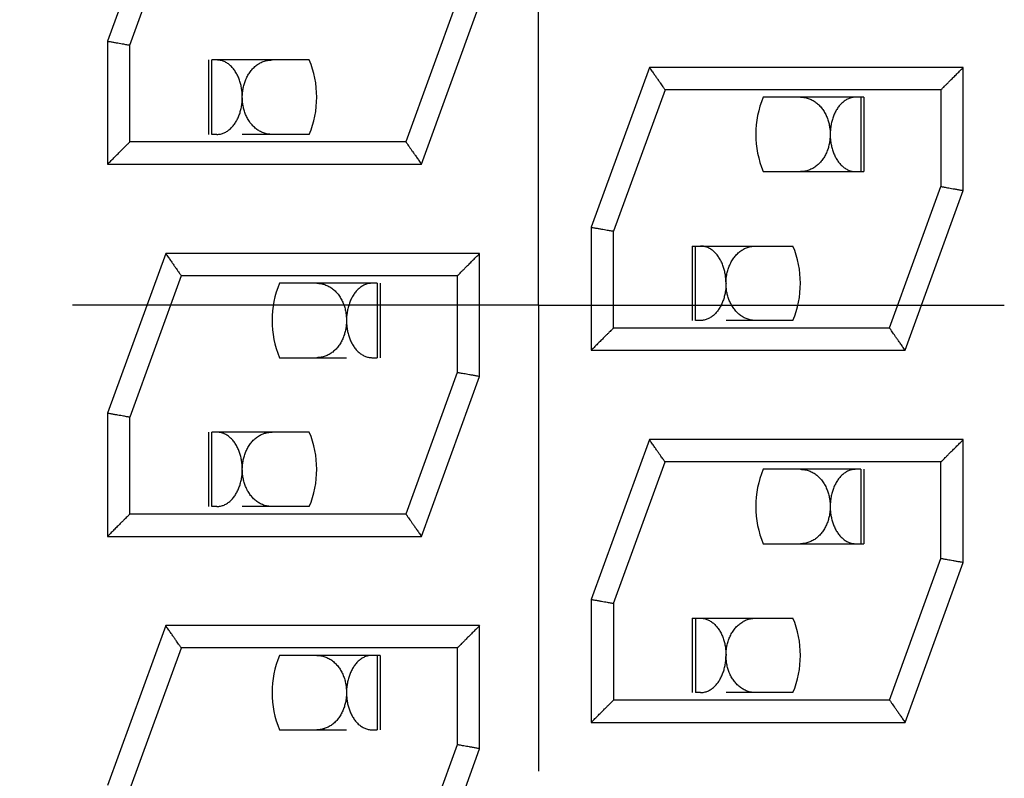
# Model space of a CAD drawing. Header units: inches. Extents: x 0 to 34, y 0 to 22.
# Tile 26 of 54: x 15.925 to 16.19, y 9.392 to 9.596. Entities that reach past the tile are written whole.
import ezdxf

# ---------------------------------------------------------------- set-up
doc = ezdxf.new("R2010")
doc.units = ezdxf.units.IN
doc.header["$LTSCALE"] = 1.87
doc.header["$MEASUREMENT"] = 0
doc.linetypes.add('CENTER', pattern=[0.6, 0.375, -0.075, 0.075, -0.075])
doc.layers.get('0').update_dxf_attribs({"linetype": 'CONTINUOUS'})
doc.layers.add('DEFAULT_1', color=7, linetype='CENTER')
doc.layers.add('DIMENSIONS', color=7, linetype='CONTINUOUS')
doc.styles.get("Standard").update_dxf_attribs({"font": 'txt', "width": 0.8})
doc.dimstyles.new('DIMSTYLE_1', dxfattribs={"dimtxt": 0.125, "dimasz": 0.18, "dimexe": 0.18, "dimexo": 0.0625, "dimgap": 0.09, "dimtad": 0, "dimtih": 1, "dimtoh": 1, "dimdec": 3, "dimlfac": 0.5, "dimzin": 4, "dimdsep": 46, "dimtxsty": 'STANDARD', "dimblk": '_FILLED', "dimblk1": '_FILLED', "dimblk2": '_FILLED', "dimcen": 0.09, "dimadec": 0, "dimazin": 0, "dimtp": 0.01, "dimtm": 0.01, "dimtfac": 1, "dimtdec": 3, "dimtofl": 0, "dimtmove": 0, "dimatfit": 3, "dimldrblk": '_FILLED', "dimfxl": 1, "dimtolj": 1, "dimtzin": 4, "dimarcsym": 0})

# ---------------------------------------------------------------- blocks, each defined once
blk = doc.blocks.new('*D5')
at = {"layer": 'DIMENSIONS', "color": 2, "linetype": 'CONTINUOUS'}
blk.add_line((15.8766159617, 9.5192982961), (14.5858159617, 9.5192982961), dxfattribs=at)
at = {"layer": 'DIMENSIONS', "color": 2, "linetype": 'CONTINUOUS', "width": 0.8}
for s, p in [('[', (13.8233159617, 9.4567982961)), (']', (14.4233159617, 9.4567982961)), ('2.963', (13.1983159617, 9.4567982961)), ('75.26', (13.9233159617, 9.4567982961))]:
    blk.add_text(s, height=0.125, dxfattribs=at).set_placement(p)
blk = doc.blocks.new('_FILLED')
at = {"color": 0, "linetype": 'BYBLOCK'}
blk.add_solid([(0, 0), (-1, 0.1736111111), (-1, -0.1736111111)], dxfattribs=at)
blk = doc.blocks.new('*D8')
at = {"layer": 'DIMENSIONS', "color": 2, "linetype": 'CONTINUOUS'}
blk.add_line((16.0636159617, 7.0192982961), (14.5858159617, 7.0192982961), dxfattribs=at)
at = {"layer": 'DIMENSIONS', "color": 2, "linetype": 'CONTINUOUS', "width": 0.8}
for s, p in [('[', (13.7233159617, 6.9567982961)), (']', (14.4233159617, 6.9567982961)), ('4.213', (13.0983159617, 6.9567982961)), ('107.01', (13.8233159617, 6.9567982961))]:
    blk.add_text(s, height=0.125, dxfattribs=at).set_placement(p)

msp = doc.modelspace()

# ---------------------------------------------------------------- linework, layer by layer
at = {"color": 7, "linetype": 'CONTINUOUS'}
for p, q in [((15.9641223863, 9.6332000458), (15.9484927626, 9.5902580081)), ((15.9544905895, 9.5891948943), (15.9683292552, 9.6272163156)), ((16.0424927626, 9.6012008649), (16.0286618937, 9.5632008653)), ((16.032863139, 9.5572000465), (16.0484927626, 9.6001420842)), ((15.9484927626, 9.5902580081), (15.9484927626, 9.5572000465)), ((15.9544748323, 9.589203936), (15.9544927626, 9.589200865)), ((15.9544927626, 9.5632008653), (15.9544927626, 9.589200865)), ((15.9756364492, 9.5852086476), (15.9756364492, 9.5652086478)), ((16.0027191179, 9.5852113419), (15.9765131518, 9.5852077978)), ((15.9765131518, 9.565207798), (15.9765131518, 9.5852077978)), ((16.0941223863, 9.5832000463), (16.0784927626, 9.5402580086)), ((16.1784927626, 9.5832000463), (16.0941223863, 9.5832000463)), ((16.1784927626, 9.5501420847), (16.1784927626, 9.5832000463)), ((16.0983236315, 9.5772008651), (16.0844927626, 9.5392008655)), ((16.1725146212, 9.5772008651), (16.0983071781, 9.5772008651)), ((16.0983154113, 9.5772118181), (16.0983236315, 9.5772008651)), ((16.1724927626, 9.5772008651), (16.172503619, 9.577211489)), ((16.1724927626, 9.5772008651), (16.1724927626, 9.5512008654)), ((16.151801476, 9.5752085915), (16.1247195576, 9.5752112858)), ((16.1509247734, 9.5752077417), (16.1509247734, 9.5552077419)), ((16.151801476, 9.5752085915), (16.151801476, 9.5552085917)), ((15.977867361, 9.5652075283), (15.9765131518, 9.565207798)), ((16.0026755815, 9.5652110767), (15.9847192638, 9.5652075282)), ((16.0026755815, 9.5652110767), (16.0027183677, 9.5652113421)), ((16.0286618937, 9.5632008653), (15.9544927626, 9.5632008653)), ((15.9484927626, 9.5572000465), (16.032863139, 9.5572000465)), ((16.1247188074, 9.5552112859), (16.151801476, 9.5552085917)), ((16.1586618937, 9.5132008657), (16.1724927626, 9.5512008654)), ((16.162863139, 9.507200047), (16.1784927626, 9.5501420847)), ((16.0784927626, 9.5402580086), (16.0784927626, 9.507200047)), ((16.0844748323, 9.5392039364), (16.0844927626, 9.5392008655)), ((16.0844927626, 9.5132008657), (16.0844927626, 9.5392008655)), ((16.1056364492, 9.5352085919), (16.1327191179, 9.5352112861)), ((16.1056364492, 9.5352085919), (16.1056364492, 9.5152085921)), ((16.1065131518, 9.5152077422), (16.1065131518, 9.535207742)), ((15.9641223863, 9.5332000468), (15.9484927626, 9.490258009)), ((16.0484927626, 9.5332000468), (15.9641223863, 9.5332000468)), ((16.0484927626, 9.5001420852), (16.0484927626, 9.5332000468)), ((15.9683236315, 9.5272008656), (15.9544927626, 9.489200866)), ((16.0425146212, 9.5272008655), (15.9683071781, 9.5272008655)), ((15.9683154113, 9.5272118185), (15.9683236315, 9.5272008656)), ((16.0424927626, 9.5272008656), (16.042503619, 9.5272114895)), ((16.0424927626, 9.5272008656), (16.0424927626, 9.5012008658)), ((16.0209247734, 9.5252077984), (15.9947195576, 9.5252113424)), ((16.0209247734, 9.5252077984), (16.0209247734, 9.5052077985)), ((16.021801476, 9.5252086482), (16.021801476, 9.5052086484)), ((16.107867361, 9.5152074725), (16.1065131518, 9.5152077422)), ((16.1326755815, 9.5152110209), (16.1147192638, 9.5152074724)), ((16.1326755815, 9.5152110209), (16.1327183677, 9.5152112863)), ((16.0844927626, 9.5132008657), (16.1586618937, 9.5132008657)), ((16.0784927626, 9.507200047), (16.162863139, 9.507200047)), ((15.9947188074, 9.5052113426), (16.0127186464, 9.5052075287)), ((16.0195705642, 9.5052075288), (16.0209247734, 9.5052077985)), ((16.0424927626, 9.5012008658), (16.0286618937, 9.4632008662)), ((16.032863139, 9.4572000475), (16.0484927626, 9.5001420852)), ((15.9484927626, 9.490258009), (15.9484927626, 9.4572000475)), ((15.9544927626, 9.489200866), (15.9544748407, 9.4892039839)), ((15.9544927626, 9.4632008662), (15.9544927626, 9.489200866)), ((15.9756364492, 9.4852086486), (15.9756364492, 9.4652086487)), ((16.0027191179, 9.4852113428), (15.9765131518, 9.4852077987)), ((15.9765131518, 9.4652077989), (15.9765131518, 9.4852077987)), ((16.0941223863, 9.4832000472), (16.0784927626, 9.4402580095)), ((16.1784927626, 9.4832000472), (16.0941223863, 9.4832000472)), ((16.1784927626, 9.4501420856), (16.1784927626, 9.4832000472)), ((16.0844905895, 9.4391948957), (16.0983292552, 9.477216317)), ((16.1725146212, 9.477200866), (16.098307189, 9.477200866)), ((16.0983236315, 9.4772008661), (16.0983161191, 9.4772122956)), ((16.1724927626, 9.4772008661), (16.172503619, 9.47721149)), ((16.1724927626, 9.4512008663), (16.1724927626, 9.4772008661)), ((16.1509247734, 9.4752077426), (16.1247195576, 9.4752112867)), ((16.1509247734, 9.4752077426), (16.1509247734, 9.4552077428)), ((16.151801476, 9.4752085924), (16.151801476, 9.4552085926)), ((15.977867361, 9.4652075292), (15.9765131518, 9.4652077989)), ((16.0026755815, 9.4652110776), (15.9847192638, 9.4652075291)), ((16.0026755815, 9.4652110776), (16.0027183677, 9.465211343)), ((16.0286618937, 9.4632008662), (15.9544927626, 9.4632008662)), ((15.9484927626, 9.4572000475), (16.032863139, 9.4572000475)), ((16.1247188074, 9.4552112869), (16.151801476, 9.4552085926)), ((16.1586618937, 9.4132008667), (16.1724927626, 9.4512008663)), ((16.162863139, 9.4072000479), (16.1784927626, 9.4501420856)), ((16.0784927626, 9.4402580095), (16.0784927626, 9.4072000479)), ((16.0844748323, 9.4392039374), (16.0844927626, 9.4392008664)), ((16.0844927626, 9.4392008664), (16.0844927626, 9.4132008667)), ((16.1056364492, 9.4352085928), (16.1327191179, 9.4352112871)), ((16.1056364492, 9.4352085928), (16.1056364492, 9.415208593)), ((16.1065131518, 9.435207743), (16.1065131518, 9.4152077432)), ((15.9641223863, 9.4332000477), (15.9484927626, 9.39025801)), ((16.0484927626, 9.4332000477), (15.9641223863, 9.4332000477)), ((16.0484927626, 9.4001420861), (16.0484927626, 9.4332000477)), ((15.9544905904, 9.3891948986), (15.9683292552, 9.4272163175)), ((16.0425146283, 9.4272008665), (15.968307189, 9.4272008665)), ((15.9683236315, 9.4272008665), (15.9683161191, 9.427212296)), ((16.0425034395, 9.4272116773), (16.0424927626, 9.4272008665)), ((16.0424927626, 9.4272008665), (16.0424927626, 9.4012008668)), ((16.021801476, 9.4252086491), (15.9947195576, 9.4252113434)), ((16.0209247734, 9.4252077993), (16.0209247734, 9.4052077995)), ((16.021801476, 9.4252086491), (16.021801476, 9.4052086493)), ((16.1586618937, 9.4132008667), (16.0844927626, 9.4132008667)), ((16.107867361, 9.4152074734), (16.1065131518, 9.4152077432)), ((16.1326755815, 9.4152110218), (16.1147192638, 9.4152074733)), ((16.1326755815, 9.4152110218), (16.1327183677, 9.4152112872)), ((15.9947188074, 9.4052113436), (16.0127186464, 9.4052075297)), ((16.0195705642, 9.4052075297), (16.0209247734, 9.4052077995)), ((16.0784927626, 9.4072000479), (16.162863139, 9.4072000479)), ((16.0424927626, 9.4012008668), (16.0286618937, 9.3632008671)), ((16.032863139, 9.3572000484), (16.0484927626, 9.4001420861))]:
    msp.add_line(p, q, dxfattribs=at)
for centre, start, end in [((15.9787189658, 9.5752122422), 337.3779875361, 22.6177170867), ((16.1487189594, 9.5652103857), 157.3779875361, 202.6177170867), ((16.1087189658, 9.5252121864), 337.3779875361, 22.6177170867), ((16.0187189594, 9.5152104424), 157.3779875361, 202.6177170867), ((15.9787189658, 9.4752122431), 337.3779875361, 22.6177170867), ((16.1487189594, 9.4652103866), 157.3779875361, 202.6177170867), ((16.1087189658, 9.4252121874), 337.3779875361, 22.6177170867), ((16.0187189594, 9.4152104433), 157.3779875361, 202.6177170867)]:
    msp.add_arc(centre, 0.026, start, end, dxfattribs=at)
for points, knots in [([(15.9484926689, 9.5902580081), (15.9488073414, 9.5902025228), (15.9494290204, 9.5900929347), (15.9503405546, 9.589932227), (15.9512036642, 9.5897800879), (15.9519994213, 9.5896398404), (15.9527094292, 9.589514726), (15.9533154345, 9.5894079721), (15.9538012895, 9.5893223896), (15.9541557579, 9.5892600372), (15.9543660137, 9.5892229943), (15.954456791, 9.5892071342), (15.9544748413, 9.5892039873)], [0, 0, 0, 0, 0.1578087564, 0.3117703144, 0.4571339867, 0.5906551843, 0.7108380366, 0.8131972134, 0.8945590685, 0.9544875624, 0.9909508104, 1, 1, 1, 1]), ([(15.9829765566, 9.5818694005), (15.9827768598, 9.5821956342), (15.982347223, 9.5828131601), (15.9815998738, 9.5836299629), (15.9807675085, 9.5843029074), (15.9798577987, 9.5848117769), (15.9788823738, 9.5851335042), (15.9782044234, 9.5852074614), (15.977867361, 9.5852075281)], [0, 0, 0, 0, 0.179976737, 0.3532522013, 0.5195116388, 0.6818209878, 0.8413071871, 1, 1, 1, 1]), ([(15.9874624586, 9.5828049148), (15.9877322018, 9.583096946), (15.9883075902, 9.5836391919), (15.9892819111, 9.5843122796), (15.990351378, 9.5848181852), (15.9915030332, 9.5851356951), (15.9923020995, 9.5852074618), (15.9927039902, 9.5852075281)], [0, 0, 0, 0, 0.2009648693, 0.39859243, 0.5966980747, 0.7966721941, 1, 1, 1, 1]), ([(15.986065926, 9.5808194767), (15.9862568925, 9.5811788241), (15.9866797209, 9.5818730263), (15.9871880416, 9.5825078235), (15.9874624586, 9.5828049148)], [0, 0, 0, 0, 0.5016030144, 1, 1, 1, 1]), ([(16.0941224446, 9.5832000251), (16.0943470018, 9.5828793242), (16.0947850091, 9.5822537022), (16.0954191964, 9.5813480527), (16.0960044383, 9.5805122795), (16.0965325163, 9.5797581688), (16.096998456, 9.5790928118), (16.0973982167, 9.5785219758), (16.0977266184, 9.5780530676), (16.0979811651, 9.5776896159), (16.0981610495, 9.5774328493), (16.0982642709, 9.5772854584), (16.0983074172, 9.577223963), (16.0983157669, 9.5772120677)], [0, 0, 0, 0, 0.1606664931, 0.3134139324, 0.4537278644, 0.5793831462, 0.6912228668, 0.7870742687, 0.8653771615, 0.9261552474, 0.9691712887, 0.9940357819, 1, 1, 1, 1]), ([(16.1725035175, 9.5772115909), (16.1725145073, 9.5772225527), (16.1725699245, 9.5772778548), (16.1727005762, 9.5774084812), (16.1729299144, 9.5776376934), (16.1732617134, 9.5779694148), (16.1737035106, 9.5784111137), (16.1742586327, 9.5789661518), (16.1749254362, 9.5796328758), (16.1756974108, 9.5804047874), (16.17656311, 9.5812704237), (16.1775055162, 9.5822128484), (16.1781575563, 9.5828647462), (16.1784928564, 9.5832000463)], [0, 0, 0, 0, 0.0054981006, 0.0277311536, 0.0654405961, 0.1203482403, 0.1939187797, 0.2867241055, 0.3984028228, 0.5279187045, 0.6734111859, 0.8320391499, 1, 1, 1, 1]), ([(15.9847189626, 9.5751419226), (15.9847206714, 9.5755302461), (15.9846928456, 9.5763092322), (15.984557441, 9.5774708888), (15.9843248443, 9.5786212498), (15.9839909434, 9.5797495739), (15.9835501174, 9.5808422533), (15.9831808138, 9.5815357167), (15.9829765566, 9.5818694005)], [0, 0, 0, 0, 0.1656292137, 0.3320476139, 0.4982957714, 0.6655962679, 0.8332311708, 1, 1, 1, 1]), ([(15.9847192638, 9.575141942), (15.9847173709, 9.5755245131), (15.9847480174, 9.5762960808), (15.9848993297, 9.57745012), (15.9851616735, 9.5786000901), (15.9854129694, 9.5793497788), (15.9855593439, 9.5797200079)], [0, 0, 0, 0, 0.2451992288, 0.4941234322, 0.7449647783, 1, 1, 1, 1]), ([(16.1347348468, 9.5752074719), (16.1351368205, 9.5752074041), (16.1359360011, 9.5751356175), (16.1370877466, 9.5748180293), (16.13815716, 9.5743120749), (16.1391313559, 9.5736389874), (16.1400017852, 9.5728185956), (16.1407591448, 9.5718726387), (16.1413924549, 9.57083257), (16.1418974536, 9.5697318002), (16.1422770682, 9.5685984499), (16.1425391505, 9.5674483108), (16.142640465, 9.5666741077), (16.1426732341, 9.5662869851)], [0, 0, 0, 0, 0.0920050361, 0.1824806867, 0.2721025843, 0.3614981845, 0.4524050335, 0.54490686, 0.6380254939, 0.7304224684, 0.8215287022, 0.9111159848, 1, 1, 1, 1]), ([(16.1495705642, 9.5752074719), (16.1492312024, 9.5752074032), (16.1485520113, 9.5751327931), (16.1475794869, 9.5748109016), (16.1466791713, 9.5743078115), (16.1458581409, 9.5736475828), (16.1451200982, 9.5728485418), (16.1444711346, 9.5719280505), (16.1439203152, 9.5709109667), (16.1434706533, 9.5698182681), (16.143124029, 9.568669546), (16.1428822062, 9.5674879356), (16.1427892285, 9.5666891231), (16.1427594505, 9.5662916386)], [0, 0, 0, 0, 0.08307352, 0.1657277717, 0.2491833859, 0.3341800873, 0.4225909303, 0.5145946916, 0.6091703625, 0.7051466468, 0.8033539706, 0.9024600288, 1, 1, 1, 1]), ([(15.9778682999, 9.5652075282), (15.9782025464, 9.5652075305), (15.9788705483, 9.5652796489), (15.9798295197, 9.5655916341), (15.9807239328, 9.5660829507), (15.9815440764, 9.566732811), (15.9822809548, 9.5675200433), (15.9829264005, 9.5684216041), (15.9834755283, 9.5694154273), (15.9839279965, 9.5704864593), (15.9842817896, 9.5716190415), (15.984533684, 9.5727912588), (15.9846340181, 9.5735865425), (15.9846675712, 9.5739836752)], [0, 0, 0, 0, 0.0827641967, 0.1648861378, 0.2481774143, 0.3341095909, 0.4229259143, 0.5143184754, 0.6079697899, 0.7035093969, 0.801735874, 0.9013484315, 1, 1, 1, 1]), ([(15.9927019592, 9.5652075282), (15.9923108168, 9.5652075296), (15.9915325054, 9.5652754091), (15.9904071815, 9.5655769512), (15.9893536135, 9.56606138), (15.9883860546, 9.566711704), (15.9875157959, 9.5675100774), (15.9867540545, 9.5684348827), (15.9861104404, 9.569459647), (15.9855907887, 9.5705547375), (15.985195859, 9.5716903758), (15.9849205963, 9.5728442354), (15.9848115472, 9.5736208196), (15.9847751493, 9.5740082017)], [0, 0, 0, 0, 0.0903518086, 0.1793757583, 0.2678492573, 0.3569860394, 0.4475893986, 0.5396981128, 0.6329250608, 0.7264182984, 0.8191000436, 0.9101610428, 1, 1, 1, 1]), ([(16.1427186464, 9.5651402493), (16.1427166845, 9.5647619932), (16.1426788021, 9.5639946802), (16.1425168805, 9.5628432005), (16.1422414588, 9.5616895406), (16.1418463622, 9.560553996), (16.1414999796, 9.5598243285), (16.1413050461, 9.5594693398)], [0, 0, 0, 0, 0.1922826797, 0.3899267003, 0.5902866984, 0.7942519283, 1, 1, 1, 1]), ([(16.1427189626, 9.5651402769), (16.1427207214, 9.5647505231), (16.1427557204, 9.5639693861), (16.1429024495, 9.5628068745), (16.1431461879, 9.5616608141), (16.1434891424, 9.5605448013), (16.1439341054, 9.5594738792), (16.1443023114, 9.5587978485), (16.1445043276, 9.5584740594)], [0, 0, 0, 0, 0.1674049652, 0.3354175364, 0.502732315, 0.6700341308, 0.8361773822, 1, 1, 1, 1]), ([(15.9484927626, 9.5572002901), (15.9488278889, 9.5575354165), (15.949479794, 9.5581869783), (15.9504218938, 9.559129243), (15.9512875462, 9.5599949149), (15.9520595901, 9.5607670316), (15.9527265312, 9.5614340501), (15.9532817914, 9.5619893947), (15.9537236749, 9.5624313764), (15.9540555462, 9.5627633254), (15.9542848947, 9.5629927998), (15.9544192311, 9.5631271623), (15.95447819, 9.5631862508), (15.9544927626, 9.5632008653)], [0, 0, 0, 0, 0.1675551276, 0.325851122, 0.4710685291, 0.6003654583, 0.7118727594, 0.8045424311, 0.8780033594, 0.9328284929, 0.9704895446, 0.9927035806, 1, 1, 1, 1]), ([(16.0286618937, 9.5632008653), (16.0286728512, 9.5631851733), (16.0287185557, 9.5631197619), (16.0288245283, 9.5629683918), (16.0290045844, 9.5627111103), (16.0292593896, 9.5623471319), (16.0295880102, 9.5618777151), (16.0299879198, 9.5613065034), (16.0304539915, 9.5606408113), (16.0309820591, 9.5598865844), (16.0315671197, 9.5590510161), (16.0322008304, 9.5581458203), (16.0326387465, 9.5575207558), (16.032863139, 9.5572002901)], [0, 0, 0, 0, 0.0078384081, 0.0326808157, 0.0756759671, 0.1364486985, 0.2146453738, 0.3103531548, 0.4220227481, 0.5474580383, 0.6874311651, 0.8397774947, 1, 1, 1, 1]), ([(16.1413050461, 9.5594693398), (16.1411106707, 9.5591153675), (16.14068277, 9.5584342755), (16.1401710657, 9.5578131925), (16.1398963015, 9.5575237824)], [0, 0, 0, 0, 0.5030232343, 1, 1, 1, 1]), ([(16.1398963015, 9.5575237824), (16.139626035, 9.5572391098), (16.1390506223, 9.5567113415), (16.1380830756, 9.5560611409), (16.1370295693, 9.5555768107), (16.136283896, 9.5553770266), (16.1359038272, 9.5553098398)], [0, 0, 0, 0, 0.2536299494, 0.5031418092, 0.7508035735, 1, 1, 1, 1]), ([(16.1445043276, 9.5584740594), (16.1447020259, 9.5581571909), (16.1451282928, 9.5575545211), (16.1458699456, 9.5567541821), (16.1466971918, 9.5560933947), (16.1475994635, 9.5555948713), (16.1482442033, 9.5553844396), (16.148571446, 9.5553141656)], [0, 0, 0, 0, 0.2118932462, 0.4179805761, 0.6173885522, 0.8104131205, 1, 1, 1, 1]), ([(16.1724927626, 9.5512008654), (16.1725167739, 9.5511965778), (16.1726133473, 9.5511793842), (16.1728290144, 9.5511413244), (16.1731830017, 9.5510787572), (16.1736687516, 9.5509930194), (16.1742747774, 9.5508860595), (16.1749843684, 9.5507608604), (16.175779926, 9.5506205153), (16.1766434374, 9.5504682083), (16.17755582, 9.5503072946), (16.1781779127, 9.5501976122), (16.1784927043, 9.5501421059)], [0, 0, 0, 0, 0.0120101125, 0.0483002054, 0.1078348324, 0.1890142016, 0.291179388, 0.4108523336, 0.5438117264, 0.6889585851, 0.8426062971, 1, 1, 1, 1]), ([(16.0784926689, 9.5402580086), (16.0788073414, 9.5402025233), (16.0794290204, 9.5400929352), (16.0803405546, 9.5399322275), (16.0812036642, 9.5397800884), (16.0819994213, 9.5396398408), (16.0827094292, 9.5395147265), (16.0833154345, 9.5394079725), (16.0838012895, 9.5393223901), (16.0841557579, 9.5392600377), (16.0843660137, 9.5392229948), (16.084456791, 9.5392071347), (16.0844748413, 9.5392039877)], [0, 0, 0, 0, 0.1578087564, 0.3117703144, 0.4571339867, 0.5906551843, 0.7108380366, 0.8131972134, 0.8945590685, 0.9544875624, 0.9909508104, 1, 1, 1, 1]), ([(16.1129765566, 9.5318693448), (16.1127768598, 9.5321955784), (16.112347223, 9.5328131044), (16.1115998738, 9.5336299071), (16.1107675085, 9.5343028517), (16.1098577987, 9.5348117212), (16.1088823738, 9.5351334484), (16.1082044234, 9.5352074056), (16.107867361, 9.5352074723)], [0, 0, 0, 0, 0.179976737, 0.3532522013, 0.5195116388, 0.6818209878, 0.8413071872, 1, 1, 1, 1]), ([(16.1175813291, 9.5329309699), (16.117857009, 9.5332175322), (16.118445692, 9.5337490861), (16.119434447, 9.5343979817), (16.120497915, 9.53486878), (16.1215971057, 9.5351470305), (16.1223398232, 9.5352074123), (16.1227039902, 9.5352074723)], [0, 0, 0, 0, 0.2070394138, 0.4118243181, 0.6137027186, 0.8102290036, 1, 1, 1, 1]), ([(15.9641224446, 9.5332000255), (15.9643470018, 9.5328793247), (15.9647850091, 9.5322537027), (15.9654191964, 9.5313480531), (15.9660044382, 9.53051228), (15.9665325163, 9.5297581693), (15.966998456, 9.5290928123), (15.9673982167, 9.5285219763), (15.9677266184, 9.5280530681), (15.9679811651, 9.5276896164), (15.9681610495, 9.5274328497), (15.9682642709, 9.5272854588), (15.9683074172, 9.5272239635), (15.9683157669, 9.5272120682)], [0, 0, 0, 0, 0.1606664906, 0.3134139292, 0.4537278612, 0.5793831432, 0.6912228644, 0.7870742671, 0.8653771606, 0.926155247, 0.9691712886, 0.9940357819, 1, 1, 1, 1]), ([(16.0425035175, 9.5272115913), (16.0425145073, 9.5272225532), (16.0425699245, 9.5272778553), (16.0427005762, 9.5274084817), (16.0429299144, 9.5276376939), (16.0432617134, 9.5279694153), (16.0437035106, 9.5284111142), (16.0442586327, 9.5289661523), (16.0449254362, 9.5296328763), (16.0456974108, 9.5304047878), (16.04656311, 9.5312704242), (16.0475055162, 9.5322128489), (16.0481575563, 9.5328647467), (16.0484928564, 9.5332000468)], [0, 0, 0, 0, 0.0054981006, 0.0277311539, 0.0654405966, 0.1203482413, 0.1939187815, 0.2867241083, 0.3984028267, 0.5279187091, 0.6734111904, 0.8320391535, 1, 1, 1, 1]), ([(16.1158294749, 9.5303461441), (16.1159268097, 9.5305537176), (16.1162172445, 9.5311249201), (16.1167769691, 9.5320103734), (16.1173005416, 9.5326390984), (16.1175813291, 9.5329309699)], [0, 0, 0, 0, 0.21931064, 0.6126821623, 1, 1, 1, 1]), ([(16.1147189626, 9.5251418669), (16.1147206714, 9.5255301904), (16.1146928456, 9.5263091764), (16.114557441, 9.5274708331), (16.1143248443, 9.5286211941), (16.1139909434, 9.5297495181), (16.1135501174, 9.5308421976), (16.1131808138, 9.531535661), (16.1129765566, 9.5318693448)], [0, 0, 0, 0, 0.1656292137, 0.3320476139, 0.4982957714, 0.6655962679, 0.8332311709, 1, 1, 1, 1]), ([(16.1147192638, 9.5251418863), (16.1147173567, 9.5255273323), (16.1147488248, 9.5263129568), (16.114906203, 9.5274949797), (16.1151835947, 9.5286825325), (16.115511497, 9.5296318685), (16.1157510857, 9.5301789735), (16.1158294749, 9.5303461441)], [0, 0, 0, 0, 0.2156406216, 0.4391723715, 0.6661593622, 0.8967622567, 1, 1, 1, 1]), ([(16.0047348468, 9.5252075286), (16.0050999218, 9.525207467), (16.0058449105, 9.5251467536), (16.0069474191, 9.5248668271), (16.0080133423, 9.5243933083), (16.0090025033, 9.5237418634), (16.0098909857, 9.5229370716), (16.0106669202, 9.5220029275), (16.0113230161, 9.5209630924), (16.0118533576, 9.5198453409), (16.0122554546, 9.518679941), (16.0125324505, 9.5174924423), (16.0126386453, 9.5166928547), (16.012672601, 9.516294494)], [0, 0, 0, 0, 0.0836056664, 0.1702818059, 0.2593008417, 0.3494413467, 0.4403773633, 0.5328429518, 0.6266906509, 0.7212176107, 0.8155447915, 0.9084818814, 1, 1, 1, 1]), ([(16.0195705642, 9.5252075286), (16.0192312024, 9.5252074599), (16.0185520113, 9.5251328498), (16.0175794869, 9.5248109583), (16.0166791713, 9.5243078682), (16.0158581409, 9.5236476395), (16.0151200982, 9.5228485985), (16.0144711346, 9.5219281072), (16.0139203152, 9.5209110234), (16.0134706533, 9.5198183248), (16.013124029, 9.5186696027), (16.0128822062, 9.5174879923), (16.0127892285, 9.5166891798), (16.0127594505, 9.5162916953)], [0, 0, 0, 0, 0.08307352, 0.1657277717, 0.2491833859, 0.3341800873, 0.4225909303, 0.5145946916, 0.6091703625, 0.7051466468, 0.8033539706, 0.9024600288, 1, 1, 1, 1]), ([(16.1147189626, 9.5251418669), (16.1147172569, 9.5247543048), (16.1146822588, 9.5239671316), (16.1145326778, 9.5227846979), (16.1142793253, 9.5216091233), (16.1139234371, 9.5204736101), (16.1134687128, 9.5194011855), (16.113096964, 9.5187309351), (16.1128941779, 9.5184114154)], [0, 0, 0, 0, 0.1646831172, 0.3343961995, 0.5058714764, 0.6749886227, 0.8392894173, 1, 1, 1, 1]), ([(16.1227019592, 9.5152074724), (16.1223108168, 9.5152074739), (16.1215325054, 9.5152753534), (16.1204071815, 9.5155768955), (16.1193536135, 9.5160613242), (16.1183860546, 9.5167116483), (16.1175157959, 9.5175100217), (16.1167540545, 9.5184348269), (16.1161104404, 9.5194595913), (16.1155907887, 9.5205546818), (16.115195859, 9.5216903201), (16.1149205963, 9.5228441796), (16.1148115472, 9.5236207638), (16.1147751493, 9.524008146)], [0, 0, 0, 0, 0.0903518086, 0.1793757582, 0.2678492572, 0.3569860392, 0.4475893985, 0.5396981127, 0.6329250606, 0.7264182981, 0.8191000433, 0.9101610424, 1, 1, 1, 1]), ([(16.1128941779, 9.5184114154), (16.1126967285, 9.5181003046), (16.1122723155, 9.5175096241), (16.1115369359, 9.5167264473), (16.110719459, 9.5160801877), (16.10982764, 9.5155909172), (16.1091899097, 9.5153835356), (16.1088652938, 9.5153139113)], [0, 0, 0, 0, 0.2119667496, 0.4175916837, 0.6163702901, 0.8093222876, 1, 1, 1, 1]), ([(16.0127186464, 9.515140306), (16.0127166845, 9.5147620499), (16.0126788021, 9.5139947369), (16.0125168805, 9.5128432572), (16.0122414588, 9.5116895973), (16.0118463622, 9.5105540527), (16.0114999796, 9.5098243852), (16.0113050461, 9.5094693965)], [0, 0, 0, 0, 0.1922826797, 0.3899267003, 0.5902866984, 0.7942519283, 1, 1, 1, 1]), ([(16.0127189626, 9.5151403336), (16.0127207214, 9.5147505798), (16.0127557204, 9.5139694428), (16.0129024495, 9.5128069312), (16.0131461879, 9.5116608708), (16.0134891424, 9.510544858), (16.0139341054, 9.5094739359), (16.0143023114, 9.5087979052), (16.0145043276, 9.5084741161)], [0, 0, 0, 0, 0.1674049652, 0.3354175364, 0.502732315, 0.6700341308, 0.8361773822, 1, 1, 1, 1]), ([(16.0844927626, 9.5132008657), (16.0844781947, 9.513186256), (16.0844192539, 9.5131271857), (16.0842849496, 9.5129928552), (16.0840556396, 9.5127634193), (16.083723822, 9.512431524), (16.0832820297, 9.5119896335), (16.0827269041, 9.5114344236), (16.0820601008, 9.5107675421), (16.0812881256, 9.5099954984), (16.0804224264, 9.5091297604), (16.0794800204, 9.508187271), (16.0788279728, 9.5075353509), (16.0784926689, 9.507200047)], [0, 0, 0, 0, 0.0072938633, 0.0295005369, 0.0671535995, 0.1219716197, 0.1954161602, 0.2880575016, 0.3995343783, 0.5288120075, 0.674032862, 0.832360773, 1, 1, 1, 1]), ([(16.1628630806, 9.5072000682), (16.1626385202, 9.5075207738), (16.1622005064, 9.5081464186), (16.1615663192, 9.5090521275), (16.1609810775, 9.5098879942), (16.1604529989, 9.5106422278), (16.159987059, 9.5113077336), (16.1595872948, 9.5118787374), (16.1592588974, 9.5123478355), (16.159004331, 9.5127114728), (16.158824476, 9.512968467), (16.1587185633, 9.5131197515), (16.1586728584, 9.5131851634), (16.1586618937, 9.5132008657)], [0, 0, 0, 0, 0.1603392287, 0.3127801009, 0.4528168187, 0.5782281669, 0.6898552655, 0.7855292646, 0.8636925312, 0.9243683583, 0.9673195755, 0.9921565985, 1, 1, 1, 1]), ([(16.0113050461, 9.5094693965), (16.0111106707, 9.5091154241), (16.01068277, 9.5084343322), (16.0101710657, 9.5078132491), (16.0098963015, 9.5075238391)], [0, 0, 0, 0, 0.5030232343, 1, 1, 1, 1]), ([(16.0145043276, 9.5084741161), (16.0147020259, 9.5081572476), (16.0151282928, 9.5075545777), (16.0158699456, 9.5067542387), (16.0166971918, 9.5060934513), (16.0175994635, 9.505594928), (16.0182442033, 9.5053844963), (16.018571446, 9.5053142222)], [0, 0, 0, 0, 0.2118932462, 0.4179805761, 0.6173885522, 0.8104131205, 1, 1, 1, 1]), ([(16.0098963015, 9.5075238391), (16.009626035, 9.5072391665), (16.0090506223, 9.5067113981), (16.0080830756, 9.5060611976), (16.0070295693, 9.5055768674), (16.006283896, 9.5053770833), (16.0059038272, 9.5053098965)], [0, 0, 0, 0, 0.2536299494, 0.5031418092, 0.7508035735, 1, 1, 1, 1]), ([(16.0484928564, 9.5001420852), (16.0481783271, 9.5001975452), (16.0475569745, 9.500307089), (16.0466460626, 9.5004677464), (16.0457830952, 9.5006199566), (16.0449871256, 9.5007603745), (16.0442767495, 9.5008857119), (16.0436707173, 9.5009926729), (16.0431847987, 9.5010784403), (16.0428300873, 9.5011411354), (16.0426135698, 9.5011793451), (16.0425167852, 9.5011965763), (16.0424927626, 9.5012008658)], [0, 0, 0, 0, 0.1572586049, 0.3106628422, 0.4554417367, 0.5887295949, 0.7086380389, 0.8106228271, 0.8917427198, 0.9515953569, 0.9879845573, 1, 1, 1, 1]), ([(15.9544748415, 9.4892039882), (15.9544568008, 9.4892071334), (15.9543661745, 9.4892229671), (15.9541565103, 9.4892599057), (15.9538025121, 9.4893221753), (15.9533167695, 9.4894077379), (15.9527107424, 9.4895144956), (15.9520011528, 9.4896395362), (15.9512055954, 9.4897797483), (15.9503420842, 9.4899319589), (15.9494297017, 9.490092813), (15.9488076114, 9.4902024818), (15.9484928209, 9.4902579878)], [0, 0, 0, 0, 0.0090445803, 0.0454379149, 0.1051468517, 0.1865668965, 0.2890372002, 0.4090693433, 0.542429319, 0.6880148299, 0.8421281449, 1, 1, 1, 1]), ([(15.9829765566, 9.4818694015), (15.9827768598, 9.4821956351), (15.982347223, 9.4828131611), (15.9815998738, 9.4836299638), (15.9807675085, 9.4843029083), (15.9798577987, 9.4848117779), (15.9788823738, 9.4851335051), (15.9782044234, 9.4852074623), (15.977867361, 9.485207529)], [0, 0, 0, 0, 0.179976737, 0.3532522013, 0.5195116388, 0.6818209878, 0.8413071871, 1, 1, 1, 1]), ([(15.9874624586, 9.4828049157), (15.9877322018, 9.4830969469), (15.9883075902, 9.4836391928), (15.9892819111, 9.4843122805), (15.990351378, 9.4848181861), (15.9915030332, 9.485135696), (15.9923020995, 9.4852074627), (15.9927039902, 9.485207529)], [0, 0, 0, 0, 0.2009648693, 0.39859243, 0.5966980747, 0.7966721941, 1, 1, 1, 1]), ([(15.9847189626, 9.4751419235), (15.9847206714, 9.4755302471), (15.9846928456, 9.4763092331), (15.984557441, 9.4774708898), (15.9843248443, 9.4786212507), (15.9839909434, 9.4797495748), (15.9835501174, 9.4808422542), (15.9831808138, 9.4815357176), (15.9829765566, 9.4818694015)], [0, 0, 0, 0, 0.1656292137, 0.3320476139, 0.4982957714, 0.6655962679, 0.8332311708, 1, 1, 1, 1]), ([(15.986065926, 9.4808194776), (15.9862568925, 9.481178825), (15.9866797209, 9.4818730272), (15.9871880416, 9.4825078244), (15.9874624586, 9.4828049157)], [0, 0, 0, 0, 0.5016030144, 1, 1, 1, 1]), ([(16.0983157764, 9.4772120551), (16.0983074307, 9.4772239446), (16.0982642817, 9.4772854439), (16.0981609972, 9.4774329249), (16.0979809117, 9.4776899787), (16.0977261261, 9.4780537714), (16.0973975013, 9.4785229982), (16.0969975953, 9.4790940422), (16.0965315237, 9.4797595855), (16.0960034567, 9.4805136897), (16.0954183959, 9.4813491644), (16.0947846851, 9.482254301), (16.0943467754, 9.4828793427), (16.0941223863, 9.4831998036)], [0, 0, 0, 0, 0.0059614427, 0.0308312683, 0.0738912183, 0.134766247, 0.2131024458, 0.3089874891, 0.4208695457, 0.5465485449, 0.6867984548, 0.8394508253, 1, 1, 1, 1]), ([(16.1725035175, 9.4772115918), (16.1725145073, 9.4772225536), (16.1725699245, 9.4772778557), (16.1727005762, 9.4774084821), (16.1729299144, 9.4776376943), (16.1732617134, 9.4779694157), (16.1737035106, 9.4784111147), (16.1742586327, 9.4789661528), (16.1749254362, 9.4796328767), (16.1756974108, 9.4804047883), (16.17656311, 9.4812704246), (16.1775055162, 9.4822128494), (16.1781575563, 9.4828647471), (16.1784928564, 9.4832000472)], [0, 0, 0, 0, 0.0054981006, 0.0277311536, 0.0654405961, 0.1203482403, 0.1939187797, 0.2867241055, 0.3984028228, 0.5279187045, 0.6734111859, 0.8320391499, 1, 1, 1, 1]), ([(15.9847192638, 9.475141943), (15.9847173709, 9.475524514), (15.9847480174, 9.4762960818), (15.9848993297, 9.477450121), (15.9851616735, 9.4786000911), (15.9854129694, 9.4793497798), (15.9855593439, 9.4797200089)], [0, 0, 0, 0, 0.2451992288, 0.4941234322, 0.7449647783, 1, 1, 1, 1]), ([(15.9778682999, 9.4652075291), (15.9782025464, 9.4652075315), (15.9788705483, 9.4652796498), (15.9798295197, 9.4655916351), (15.9807239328, 9.4660829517), (15.9815440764, 9.4667328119), (15.9822809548, 9.4675200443), (15.9829264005, 9.4684216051), (15.9834755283, 9.4694154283), (15.9839279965, 9.4704864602), (15.9842817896, 9.4716190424), (15.984533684, 9.4727912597), (15.9846340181, 9.4735865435), (15.9846675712, 9.4739836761)], [0, 0, 0, 0, 0.0827641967, 0.1648861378, 0.2481774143, 0.3341095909, 0.4229259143, 0.5143184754, 0.6079697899, 0.7035093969, 0.801735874, 0.9013484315, 1, 1, 1, 1]), ([(15.9927019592, 9.4652075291), (15.9923108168, 9.4652075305), (15.9915325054, 9.4652754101), (15.9904071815, 9.4655769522), (15.9893536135, 9.4660613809), (15.9883860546, 9.466711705), (15.9875157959, 9.4675100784), (15.9867540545, 9.4684348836), (15.9861104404, 9.469459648), (15.9855907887, 9.4705547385), (15.985195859, 9.4716903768), (15.9849205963, 9.4728442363), (15.9848115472, 9.4736208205), (15.9847751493, 9.4740082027)], [0, 0, 0, 0, 0.0903518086, 0.1793757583, 0.2678492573, 0.3569860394, 0.4475893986, 0.5396981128, 0.6329250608, 0.7264182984, 0.8191000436, 0.9101610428, 1, 1, 1, 1]), ([(16.1347348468, 9.4752074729), (16.1351368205, 9.475207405), (16.1359360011, 9.4751356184), (16.1370877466, 9.4748180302), (16.13815716, 9.4743120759), (16.1391313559, 9.4736389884), (16.1400017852, 9.4728185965), (16.1407591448, 9.4718726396), (16.1413924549, 9.4708325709), (16.1418974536, 9.4697318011), (16.1422770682, 9.4685984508), (16.1425391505, 9.4674483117), (16.142640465, 9.4666741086), (16.1426732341, 9.466286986)], [0, 0, 0, 0, 0.0920050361, 0.1824806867, 0.2721025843, 0.3614981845, 0.4524050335, 0.54490686, 0.6380254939, 0.7304224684, 0.8215287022, 0.9111159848, 1, 1, 1, 1]), ([(16.1495705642, 9.4752074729), (16.1492312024, 9.4752074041), (16.1485520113, 9.475132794), (16.1475794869, 9.4748109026), (16.1466791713, 9.4743078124), (16.1458581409, 9.4736475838), (16.1451200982, 9.4728485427), (16.1444711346, 9.4719280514), (16.1439203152, 9.4709109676), (16.1434706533, 9.469818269), (16.143124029, 9.4686695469), (16.1428822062, 9.4674879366), (16.1427892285, 9.466689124), (16.1427594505, 9.4662916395)], [0, 0, 0, 0, 0.08307352, 0.1657277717, 0.2491833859, 0.3341800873, 0.4225909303, 0.5145946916, 0.6091703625, 0.7051466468, 0.8033539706, 0.9024600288, 1, 1, 1, 1]), ([(16.1427186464, 9.4651402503), (16.1427166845, 9.4647619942), (16.1426788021, 9.4639946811), (16.1425168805, 9.4628432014), (16.1422414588, 9.4616895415), (16.1418463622, 9.4605539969), (16.1414999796, 9.4598243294), (16.1413050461, 9.4594693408)], [0, 0, 0, 0, 0.1922826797, 0.3899267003, 0.5902866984, 0.7942519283, 1, 1, 1, 1]), ([(16.1427189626, 9.4651402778), (16.1427207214, 9.464750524), (16.1427557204, 9.4639693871), (16.1429024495, 9.4628068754), (16.1431461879, 9.461660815), (16.1434891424, 9.4605448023), (16.1439341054, 9.4594738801), (16.1443023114, 9.4587978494), (16.1445043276, 9.4584740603)], [0, 0, 0, 0, 0.1674049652, 0.3354175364, 0.502732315, 0.6700341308, 0.8361773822, 1, 1, 1, 1]), ([(15.9544927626, 9.4632008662), (15.9544781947, 9.4631862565), (15.9544192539, 9.4631271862), (15.9542849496, 9.4629928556), (15.9540556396, 9.4627634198), (15.953723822, 9.4624315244), (15.9532820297, 9.4619896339), (15.9527269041, 9.4614344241), (15.9520601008, 9.4607675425), (15.9512881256, 9.4599954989), (15.9504224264, 9.4591297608), (15.9494800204, 9.4581872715), (15.9488279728, 9.4575353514), (15.9484926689, 9.4572000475)], [0, 0, 0, 0, 0.0072938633, 0.0295005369, 0.0671535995, 0.1219716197, 0.1954161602, 0.2880575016, 0.3995343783, 0.5288120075, 0.674032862, 0.832360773, 1, 1, 1, 1]), ([(16.0286618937, 9.4632008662), (16.0286728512, 9.4631851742), (16.0287185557, 9.4631197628), (16.0288245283, 9.4629683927), (16.0290045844, 9.4627111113), (16.0292593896, 9.4623471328), (16.0295880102, 9.461877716), (16.0299879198, 9.4613065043), (16.0304539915, 9.4606408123), (16.0309820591, 9.4598865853), (16.0315671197, 9.4590510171), (16.0322008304, 9.4581458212), (16.0326387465, 9.4575207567), (16.032863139, 9.4572002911)], [0, 0, 0, 0, 0.0078384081, 0.0326808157, 0.0756759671, 0.1364486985, 0.2146453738, 0.3103531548, 0.4220227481, 0.5474580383, 0.6874311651, 0.8397774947, 1, 1, 1, 1]), ([(16.1413050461, 9.4594693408), (16.1411106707, 9.4591153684), (16.14068277, 9.4584342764), (16.1401710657, 9.4578131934), (16.1398963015, 9.4575237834)], [0, 0, 0, 0, 0.5030232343, 1, 1, 1, 1]), ([(16.1445043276, 9.4584740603), (16.1447020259, 9.4581571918), (16.1451282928, 9.457554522), (16.1458699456, 9.456754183), (16.1466971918, 9.4560933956), (16.1475994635, 9.4555948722), (16.1482442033, 9.4553844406), (16.148571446, 9.4553141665)], [0, 0, 0, 0, 0.2118932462, 0.4179805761, 0.6173885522, 0.8104131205, 1, 1, 1, 1]), ([(16.1398963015, 9.4575237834), (16.139626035, 9.4572391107), (16.1390506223, 9.4567113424), (16.1380830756, 9.4560611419), (16.1370295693, 9.4555768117), (16.136283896, 9.4553770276), (16.1359038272, 9.4553098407)], [0, 0, 0, 0, 0.2536299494, 0.5031418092, 0.7508035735, 1, 1, 1, 1]), ([(16.1784928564, 9.4501420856), (16.1781781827, 9.4501975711), (16.1775565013, 9.4503071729), (16.176644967, 9.4504679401), (16.1757818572, 9.4506201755), (16.1749860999, 9.4507605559), (16.1742760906, 9.4508858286), (16.1736700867, 9.4509927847), (16.1731842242, 9.4510785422), (16.1728297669, 9.4511411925), (16.1726135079, 9.4511793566), (16.1725167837, 9.451196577), (16.1724927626, 9.4512008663)], [0, 0, 0, 0, 0.1573308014, 0.3108272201, 0.4557529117, 0.5888730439, 0.70869625, 0.8107506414, 0.8918719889, 0.9516255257, 0.9879853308, 1, 1, 1, 1]), ([(16.0784926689, 9.4402580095), (16.0788073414, 9.4402025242), (16.0794290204, 9.4400929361), (16.0803405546, 9.4399322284), (16.0812036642, 9.4397800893), (16.0819994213, 9.4396398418), (16.0827094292, 9.4395147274), (16.0833154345, 9.4394079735), (16.0838012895, 9.439322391), (16.0841557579, 9.4392600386), (16.0843660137, 9.4392229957), (16.084456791, 9.4392071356), (16.0844748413, 9.4392039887)], [0, 0, 0, 0, 0.1578087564, 0.3117703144, 0.4571339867, 0.5906551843, 0.7108380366, 0.8131972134, 0.8945590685, 0.9544875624, 0.9909508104, 1, 1, 1, 1]), ([(16.107867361, 9.4352074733), (16.1082000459, 9.4352074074), (16.1088681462, 9.4351354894), (16.109830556, 9.4348226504), (16.1107326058, 9.4343258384), (16.1115624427, 9.4336647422), (16.1123105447, 9.4328584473), (16.1129671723, 9.4319283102), (16.1135236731, 9.4308993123), (16.1139743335, 9.4297987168), (16.1143170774, 9.4286547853), (16.1145551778, 9.4274878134), (16.1146472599, 9.4267020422), (16.1146772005, 9.4263085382)], [0, 0, 0, 0, 0.0815513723, 0.1632670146, 0.2465280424, 0.3326285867, 0.4222569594, 0.5152502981, 0.610991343, 0.7084149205, 0.8062754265, 0.9032954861, 1, 1, 1, 1]), ([(16.1175813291, 9.4329309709), (16.117857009, 9.4332175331), (16.118445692, 9.433749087), (16.119434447, 9.4343979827), (16.120497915, 9.434868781), (16.1215971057, 9.4351470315), (16.1223398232, 9.4352074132), (16.1227039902, 9.4352074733)], [0, 0, 0, 0, 0.2070394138, 0.4118243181, 0.6137027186, 0.8102290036, 1, 1, 1, 1]), ([(15.9683157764, 9.4272120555), (15.9683074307, 9.4272239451), (15.9682642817, 9.4272854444), (15.9681609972, 9.4274329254), (15.9679809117, 9.4276899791), (15.9677261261, 9.4280537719), (15.9673975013, 9.4285229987), (15.9669975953, 9.4290940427), (15.9665315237, 9.429759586), (15.9660034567, 9.4305136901), (15.9654183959, 9.4313491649), (15.9647846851, 9.4322543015), (15.9643467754, 9.4328793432), (15.9641223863, 9.4331998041)], [0, 0, 0, 0, 0.0059614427, 0.0308312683, 0.0738912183, 0.134766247, 0.2131024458, 0.3089874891, 0.4208695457, 0.5465485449, 0.6867984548, 0.8394508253, 1, 1, 1, 1]), ([(16.0484927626, 9.4331998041), (16.0481576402, 9.4328646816), (16.0475057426, 9.432213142), (16.0465636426, 9.4312709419), (16.0456979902, 9.4304053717), (16.0449259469, 9.4296333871), (16.0442590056, 9.4289665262), (16.0437037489, 9.4284113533), (16.0432618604, 9.4279695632), (16.0429300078, 9.4276377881), (16.0427006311, 9.4274085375), (16.0425699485, 9.4272778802), (16.0425145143, 9.4272225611), (16.0425035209, 9.4272115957)], [0, 0, 0, 0, 0.1678766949, 0.3264727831, 0.4719619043, 0.6014972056, 0.713206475, 0.8060402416, 0.8796272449, 0.9345420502, 0.9722595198, 0.9944999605, 1, 1, 1, 1]), ([(16.1158294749, 9.430346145), (16.1159268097, 9.4305537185), (16.1162172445, 9.431124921), (16.1167769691, 9.4320103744), (16.1173005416, 9.4326390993), (16.1175813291, 9.4329309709)], [0, 0, 0, 0, 0.21931064, 0.6126821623, 1, 1, 1, 1]), ([(16.1147192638, 9.4251418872), (16.1147173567, 9.4255273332), (16.1147488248, 9.4263129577), (16.114906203, 9.4274949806), (16.1151835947, 9.4286825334), (16.115511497, 9.4296318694), (16.1157510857, 9.4301789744), (16.1158294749, 9.430346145)], [0, 0, 0, 0, 0.2156406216, 0.4391723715, 0.6661593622, 0.8967622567, 1, 1, 1, 1]), ([(16.0047348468, 9.4252075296), (16.0050999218, 9.4252074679), (16.0058449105, 9.4251467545), (16.0069474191, 9.4248668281), (16.0080133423, 9.4243933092), (16.0090025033, 9.4237418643), (16.0098909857, 9.4229370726), (16.0106669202, 9.4220029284), (16.0113230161, 9.4209630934), (16.0118533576, 9.4198453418), (16.0122554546, 9.4186799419), (16.0125324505, 9.4174924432), (16.0126386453, 9.4166928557), (16.012672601, 9.4162944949)], [0, 0, 0, 0, 0.0836056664, 0.1702818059, 0.2593008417, 0.3494413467, 0.4403773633, 0.5328429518, 0.6266906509, 0.7212176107, 0.8155447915, 0.9084818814, 1, 1, 1, 1]), ([(16.0195705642, 9.4252075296), (16.0192312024, 9.4252074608), (16.0185520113, 9.4251328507), (16.0175794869, 9.4248109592), (16.0166791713, 9.4243078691), (16.0158581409, 9.4236476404), (16.0151200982, 9.4228485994), (16.0144711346, 9.4219281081), (16.0139203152, 9.4209110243), (16.0134706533, 9.4198183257), (16.013124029, 9.4186696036), (16.0128822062, 9.4174879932), (16.0127892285, 9.4166891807), (16.0127594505, 9.4162916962)], [0, 0, 0, 0, 0.08307352, 0.1657277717, 0.2491833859, 0.3341800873, 0.4225909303, 0.5145946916, 0.6091703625, 0.7051466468, 0.8033539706, 0.9024600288, 1, 1, 1, 1]), ([(16.1078682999, 9.4152074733), (16.1082025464, 9.4152074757), (16.1088705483, 9.4152795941), (16.1098295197, 9.4155915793), (16.1107239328, 9.4160828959), (16.1115440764, 9.4167327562), (16.1122809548, 9.4175199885), (16.1129264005, 9.4184215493), (16.1134755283, 9.4194153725), (16.1139279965, 9.4204864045), (16.1142817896, 9.4216189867), (16.114533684, 9.422791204), (16.1146340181, 9.4235864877), (16.1146675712, 9.4239836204)], [0, 0, 0, 0, 0.0827641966, 0.1648861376, 0.248177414, 0.3341095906, 0.4229259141, 0.5143184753, 0.6079697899, 0.703509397, 0.8017358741, 0.9013484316, 1, 1, 1, 1]), ([(16.1227019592, 9.4152074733), (16.1223108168, 9.4152074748), (16.1215325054, 9.4152753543), (16.1204071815, 9.4155768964), (16.1193536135, 9.4160613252), (16.1183860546, 9.4167116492), (16.1175157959, 9.4175100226), (16.1167540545, 9.4184348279), (16.1161104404, 9.4194595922), (16.1155907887, 9.4205546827), (16.115195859, 9.421690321), (16.1149205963, 9.4228441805), (16.1148115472, 9.4236207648), (16.1147751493, 9.4240081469)], [0, 0, 0, 0, 0.0903518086, 0.1793757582, 0.2678492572, 0.3569860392, 0.4475893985, 0.5396981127, 0.6329250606, 0.7264182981, 0.8191000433, 0.9101610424, 1, 1, 1, 1]), ([(16.0127186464, 9.4151403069), (16.0127166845, 9.4147620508), (16.0126788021, 9.4139947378), (16.0125168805, 9.4128432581), (16.0122414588, 9.4116895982), (16.0118463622, 9.4105540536), (16.0114999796, 9.4098243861), (16.0113050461, 9.4094693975)], [0, 0, 0, 0, 0.1922826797, 0.3899267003, 0.5902866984, 0.7942519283, 1, 1, 1, 1]), ([(16.0127189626, 9.4151403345), (16.0127207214, 9.4147505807), (16.0127557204, 9.4139694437), (16.0129024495, 9.4128069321), (16.0131461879, 9.4116608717), (16.0134891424, 9.410544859), (16.0139341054, 9.4094739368), (16.0143023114, 9.4087979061), (16.0145043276, 9.408474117)], [0, 0, 0, 0, 0.1674049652, 0.3354175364, 0.502732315, 0.6700341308, 0.8361773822, 1, 1, 1, 1]), ([(16.0784927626, 9.4072002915), (16.0788278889, 9.4075354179), (16.079479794, 9.4081869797), (16.0804218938, 9.4091292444), (16.0812875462, 9.4099949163), (16.0820595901, 9.410767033), (16.0827265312, 9.4114340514), (16.0832817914, 9.4119893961), (16.0837236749, 9.4124313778), (16.0840555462, 9.4127633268), (16.0842848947, 9.4129928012), (16.0844192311, 9.4131271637), (16.08447819, 9.4131862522), (16.0844927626, 9.4132008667)], [0, 0, 0, 0, 0.1675551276, 0.325851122, 0.4710685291, 0.6003654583, 0.7118727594, 0.8045424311, 0.8780033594, 0.9328284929, 0.9704895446, 0.9927035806, 1, 1, 1, 1]), ([(16.1586618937, 9.4132008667), (16.1586728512, 9.4131851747), (16.1587185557, 9.4131197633), (16.1588245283, 9.4129683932), (16.1590045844, 9.4127111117), (16.1592593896, 9.4123471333), (16.1595880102, 9.4118777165), (16.1599879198, 9.4113065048), (16.1604539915, 9.4106408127), (16.1609820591, 9.4098865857), (16.1615671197, 9.4090510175), (16.1622008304, 9.4081458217), (16.1626387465, 9.4075207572), (16.162863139, 9.4072002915)], [0, 0, 0, 0, 0.0078384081, 0.0326808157, 0.0756759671, 0.1364486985, 0.2146453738, 0.3103531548, 0.4220227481, 0.5474580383, 0.6874311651, 0.8397774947, 1, 1, 1, 1]), ([(16.0113050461, 9.4094693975), (16.0111106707, 9.4091154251), (16.01068277, 9.4084343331), (16.0101710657, 9.4078132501), (16.0098963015, 9.40752384)], [0, 0, 0, 0, 0.5030232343, 1, 1, 1, 1]), ([(16.0145043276, 9.408474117), (16.0147020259, 9.4081572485), (16.0151282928, 9.4075545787), (16.0158699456, 9.4067542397), (16.0166971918, 9.4060934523), (16.0175994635, 9.4055949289), (16.0182442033, 9.4053844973), (16.018571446, 9.4053142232)], [0, 0, 0, 0, 0.2118932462, 0.4179805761, 0.6173885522, 0.8104131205, 1, 1, 1, 1]), ([(16.0098963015, 9.40752384), (16.009626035, 9.4072391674), (16.0090506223, 9.4067113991), (16.0080830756, 9.4060611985), (16.0070295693, 9.4055768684), (16.006283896, 9.4053770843), (16.0059038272, 9.4053098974)], [0, 0, 0, 0, 0.2536299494, 0.5031418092, 0.7508035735, 1, 1, 1, 1]), ([(16.0484928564, 9.4001420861), (16.0481781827, 9.4001975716), (16.0475565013, 9.4003071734), (16.046644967, 9.4004679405), (16.0457818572, 9.4006201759), (16.0449860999, 9.4007605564), (16.0442760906, 9.4008858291), (16.0436700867, 9.4009927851), (16.0431842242, 9.4010785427), (16.0428297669, 9.401141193), (16.0426135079, 9.4011793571), (16.0425167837, 9.4011965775), (16.0424927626, 9.4012008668)], [0, 0, 0, 0, 0.1573308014, 0.3108272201, 0.4557529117, 0.5888730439, 0.70869625, 0.8107506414, 0.8918719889, 0.9516255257, 0.9879853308, 1, 1, 1, 1])]:
    msp.add_open_spline(points, degree=3, knots=knots, dxfattribs=at)
for points in [[(15.9855593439, 9.5797200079), (15.9857077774, 9.5800954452), (15.9858764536, 9.5804629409), (15.986065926, 9.5808194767)], [(15.9846675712, 9.5739836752), (15.9847001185, 9.5743689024), (15.9847172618, 9.574755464), (15.9847189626, 9.5751419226)], [(15.9847751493, 9.5740082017), (15.984739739, 9.5743850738), (15.9847211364, 9.5747635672), (15.9847192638, 9.5751419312)], [(16.1426732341, 9.5662869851), (16.1427055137, 9.5659056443), (16.1427206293, 9.565522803), (16.1427186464, 9.5651402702)], [(16.1427594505, 9.5662916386), (16.1427307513, 9.5659085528), (16.1427172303, 9.5655242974), (16.1427189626, 9.5651402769)], [(16.1359038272, 9.5553098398), (16.1355181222, 9.5552416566), (16.1351261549, 9.5552074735), (16.1347350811, 9.555207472)], [(16.148571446, 9.5553141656), (16.1488993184, 9.5552437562), (16.14923499, 9.5552074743), (16.1495696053, 9.555207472)], [(16.1147751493, 9.524008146), (16.114739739, 9.524385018), (16.1147211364, 9.5247635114), (16.1147192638, 9.5251418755)], [(16.012672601, 9.516294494), (16.0127053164, 9.5159106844), (16.0127206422, 9.5155253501), (16.0127186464, 9.5151403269)], [(16.0127594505, 9.5162916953), (16.0127307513, 9.5159086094), (16.0127172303, 9.5155243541), (16.0127189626, 9.5151403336)], [(16.1088652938, 9.5153139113), (16.1085377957, 9.5152436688), (16.1082025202, 9.5152074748), (16.1078683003, 9.5152074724)], [(16.0059038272, 9.5053098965), (16.0055181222, 9.5052417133), (16.0051261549, 9.5052075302), (16.0047350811, 9.5052075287)], [(16.018571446, 9.5053142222), (16.0188993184, 9.5052438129), (16.01923499, 9.505207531), (16.0195696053, 9.5052075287)], [(15.9855593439, 9.4797200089), (15.9857077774, 9.4800954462), (15.9858764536, 9.4804629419), (15.986065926, 9.4808194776)], [(15.9846675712, 9.4739836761), (15.9847001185, 9.4743689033), (15.9847172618, 9.4747554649), (15.9847189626, 9.4751419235)], [(15.9847751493, 9.4740082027), (15.984739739, 9.4743850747), (15.9847211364, 9.4747635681), (15.9847192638, 9.4751419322)], [(16.1426732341, 9.466286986), (16.1427055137, 9.4659056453), (16.1427206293, 9.4655228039), (16.1427186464, 9.4651402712)], [(16.1427594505, 9.4662916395), (16.1427307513, 9.4659085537), (16.1427172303, 9.4655242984), (16.1427189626, 9.4651402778)], [(16.1359038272, 9.4553098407), (16.1355181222, 9.4552416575), (16.1351261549, 9.4552074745), (16.1347350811, 9.455207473)], [(16.148571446, 9.4553141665), (16.1488993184, 9.4552437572), (16.14923499, 9.4552074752), (16.1495696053, 9.455207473)], [(16.1146772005, 9.4263085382), (16.1147067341, 9.4259203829), (16.1147206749, 9.4255310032), (16.1147189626, 9.4251418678)], [(16.1146675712, 9.4239836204), (16.1147001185, 9.4243688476), (16.1147172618, 9.4247554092), (16.1147189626, 9.4251418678)], [(16.1147751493, 9.4240081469), (16.114739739, 9.4243850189), (16.1147211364, 9.4247635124), (16.1147192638, 9.4251418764)], [(16.012672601, 9.4162944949), (16.0127053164, 9.4159106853), (16.0127206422, 9.4155253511), (16.0127186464, 9.4151403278)], [(16.0127594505, 9.4162916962), (16.0127307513, 9.4159086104), (16.0127172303, 9.4155243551), (16.0127189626, 9.4151403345)], [(16.0059038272, 9.4053098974), (16.0055181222, 9.4052417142), (16.0051261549, 9.4052075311), (16.0047350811, 9.4052075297)], [(16.018571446, 9.4053142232), (16.0188993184, 9.4052438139), (16.01923499, 9.4052075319), (16.0195696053, 9.4052075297)]]:
    msp.add_open_spline(points, degree=3, dxfattribs=at)
at = {"layer": 'DEFAULT_1', "color": 7, "linetype": 'CENTER'}
for q in [(16.0643159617, 9.6330549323), (15.9391159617, 9.5192982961), (16.1895159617, 9.5192982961), (16.0643159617, 9.3940982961)]:
    msp.add_line((16.0643159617, 9.5192982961), q, dxfattribs=at)

# ---------------------------------------------------------------- dimensions: what is measured, and where the dimension line sits
at = {"layer": 'DIMENSIONS', "color": 2, "linetype": 'CONTINUOUS'}
for feature_location, offset, origin, picture, middle in [((16.0636159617, 7.0192982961), (-1.4777999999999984, 0), (16.1261159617, 15.4452982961), '*D8', (13.8108159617, 7.0192982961)), ((15.8766159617, 9.5192982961), (-1.2908000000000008, 0), (15.9391159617, 15.4452982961), '*D5', (13.8608159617, 9.5192982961))]:
    dim = msp.add_ordinate_dim(feature_location=feature_location, offset=offset, dtype=0, origin=origin, dimstyle='DIMSTYLE_1', dxfattribs=at)
    dim.commit()
    dim.dimension.update_dxf_attribs({"geometry": picture, "text_midpoint": middle})

doc.saveas('drawing.dxf')
